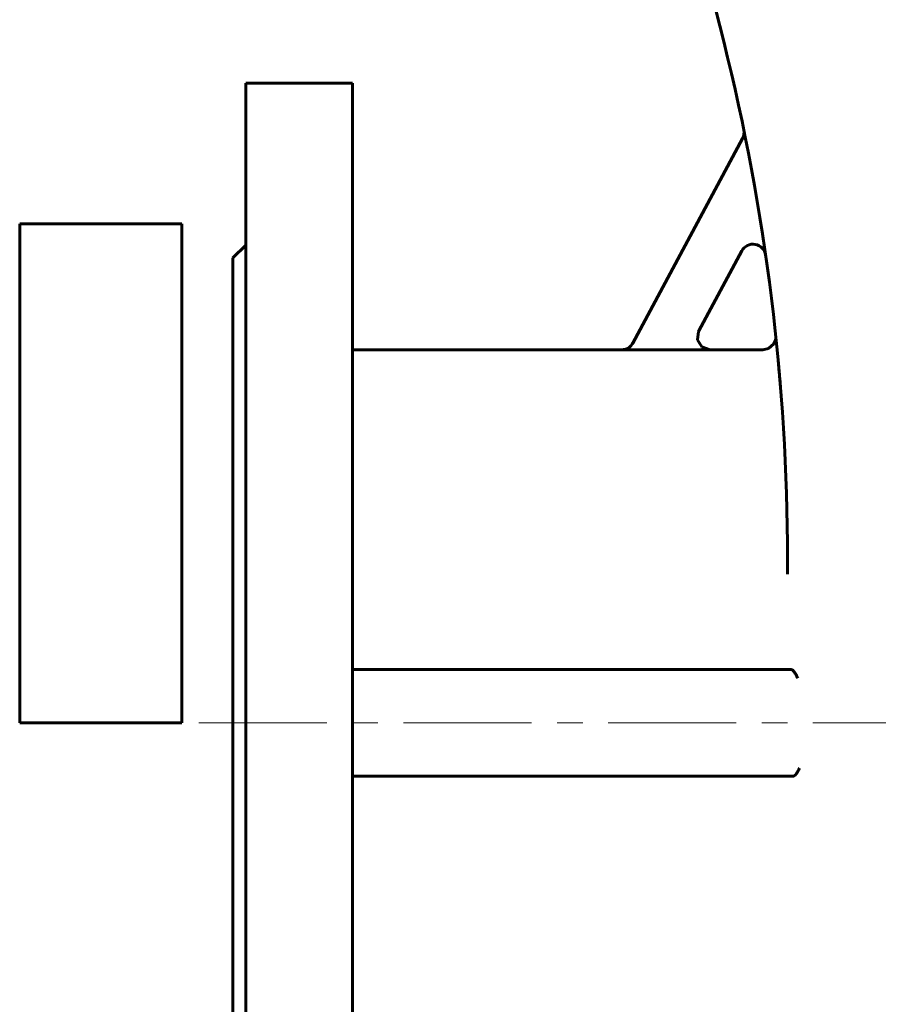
# Model space of a CAD drawing. Header units: millimetres. Extents: x 0 to 594, y 0 to 420.
# Tile 3 of 16: x 187 to 237, y 153 to 211. Entities that reach past the tile are written whole.
import ezdxf

# ---------------------------------------------------------------- set-up
doc = ezdxf.new("R2010")
doc.units = ezdxf.units.MM
for name, pattern in [('K5LT-1', [0]), ('K5LT_AXLED', [12, 7.5, -1.5, 1.5, -1.5]), ('K5LT_BASIC', [0])]:
    doc.linetypes.add(name, pattern=pattern)
doc.layers.add('Системный слой (1)', color=251, linetype='Continuous', true_color=0x6c6c6c)

# ---------------------------------------------------------------- blocks, each defined once
blk = doc.blocks.new('U0')
at = {"layer": 'Системный слой (1)', "color": 143, "linetype": 'K5LT_BASIC', "lineweight": 60, "true_color": 0x33acca}
for p, q in [((222.439, 191.783), (206.655, 191.783)), ((230.722, 191.783), (227.623, 191.783))]:
    blk.add_line(p, q, dxfattribs=at)
blk = doc.blocks.new('U13')
at = {"layer": 'Системный слой (1)', "color": 143, "linetype": 'K5LT_BASIC', "lineweight": 60, "true_color": 0x33acca}
for p, q in [((226.893, 192.364), (226.943, 192.848)), ((226.943, 192.848), (226.962, 192.888)), ((227.147, 191.954), (226.893, 192.364)), ((227.623, 191.783), (227.147, 191.954))]:
    blk.add_line(p, q, dxfattribs=at)
blk = doc.blocks.new('U16')
at = {"layer": 'Системный слой (1)', "color": 143, "linetype": 'K5LT_BASIC', "lineweight": 60, "true_color": 0x33acca}
for p, q in [((231.448, 192.347), (231.353, 192.128)), ((231.468, 192.464), (231.448, 192.347)), ((231.472, 192.524), (231.468, 192.464)), ((231.469, 192.594), (231.469, 192.594)), ((231.469, 192.594), (231.469, 192.594)), ((231.469, 192.594), (231.469, 192.594)), ((231.469, 192.594), (231.469, 192.594)), ((231.469, 192.594), (231.469, 192.593)), ((231.469, 192.593), (231.47, 192.592)), ((231.47, 192.592), (231.47, 192.591)), ((231.47, 192.591), (231.47, 192.59)), ((231.47, 192.59), (231.47, 192.588)), ((231.47, 192.588), (231.47, 192.588)), ((231.47, 192.588), (231.47, 192.588)), ((231.47, 192.588), (231.47, 192.587)), ((231.47, 192.587), (231.47, 192.587)), ((231.47, 192.587), (231.47, 192.587)), ((231.47, 192.587), (231.47, 192.586)), ((231.47, 192.586), (231.47, 192.585)), ((231.47, 192.585), (231.47, 192.585)), ((231.47, 192.585), (231.47, 192.585)), ((231.47, 192.585), (231.47, 192.584)), ((231.47, 192.584), (231.47, 192.584)), ((231.47, 192.584), (231.47, 192.584)), ((231.47, 192.584), (231.47, 192.584)), ((231.47, 192.584), (231.47, 192.584)), ((231.47, 192.584), (231.47, 192.583)), ((231.47, 192.583), (231.47, 192.582)), ((231.47, 192.582), (231.47, 192.582)), ((231.47, 192.582), (231.47, 192.582)), ((231.47, 192.582), (231.47, 192.582)), ((231.47, 192.582), (231.47, 192.581)), ((231.47, 192.581), (231.47, 192.579)), ((231.47, 192.579), (231.471, 192.576)), ((231.471, 192.576), (231.471, 192.568)), ((231.471, 192.568), (231.472, 192.554)), ((231.472, 192.554), (231.472, 192.524)), ((231.046, 191.857), (230.722, 191.783)), ((231.353, 192.128), (231.046, 191.857))]:
    blk.add_line(p, q, dxfattribs=at)
blk = doc.blocks.new('U39')
at = {"layer": 'Системный слой (1)', "color": 143, "linetype": 'K5LT_BASIC', "lineweight": 60, "true_color": 0x33acca}
for p, q in [((206.655, 207.408), (206.655, 169.908)), ((206.655, 169.908), (206.655, 132.408))]:
    blk.add_line(p, q, dxfattribs=at)
blk = doc.blocks.new('U40')
at = {"layer": 'Системный слой (1)', "color": 143, "linetype": 'K5LT_BASIC', "lineweight": 60, "true_color": 0x33acca}
for p, q in [((199.655, 197.158), (199.655, 169.908)), ((199.655, 169.908), (199.655, 142.658))]:
    blk.add_line(p, q, dxfattribs=at)
blk = doc.blocks.new('U41')
at = {"layer": 'Системный слой (1)', "color": 143, "linetype": 'K5LT_BASIC', "lineweight": 60, "true_color": 0x33acca}
for p, q in [((200.405, 207.408), (200.405, 169.908)), ((200.405, 169.908), (200.405, 132.408))]:
    blk.add_line(p, q, dxfattribs=at)
blk = doc.blocks.new('U45')
at = {"layer": 'Системный слой (1)', "color": 143, "linetype": 'K5LT_BASIC', "lineweight": 60, "true_color": 0x33acca}
for p, q in [((187.155, 199.158), (196.655, 199.158)), ((187.155, 169.908), (187.155, 199.158)), ((196.655, 199.158), (196.655, 169.908)), ((196.655, 169.908), (187.155, 169.908))]:
    blk.add_line(p, q, dxfattribs=at)

msp = doc.modelspace()

# ---------------------------------------------------------------- linework, layer by layer
at = {"layer": 'Системный слой (1)', "color": 143, "linetype": 'K5LT_BASIC', "lineweight": 60, "true_color": 0x33acca}
for p, q in [((228.4228, 209.8367), (227.6284, 213.0143)), ((200.405, 207.408), (206.655, 207.408)), ((223.0955, 192.1696), (229.5277, 204.1502)), ((199.655, 197.158), (200.405, 197.908)), ((229.4773, 197.5725), (226.9575, 192.8791)), ((231.4753, 192.5374), (231.4754, 192.5366)), ((231.5012, 192.2867), (231.4807, 192.4862)), ((222.4344, 191.774), (227.618, 191.774)), ((232.155, 178.6329), (232.155, 179.5198)), ((206.655, 173.033), (232.3478, 173.033)), ((232.3478, 173.033), (232.3859, 173.033)), ((232.4539, 166.783), (206.655, 166.783)), ((232.4786, 166.783), (232.4539, 166.783))]:
    msp.add_line(p, q, dxfattribs=at)
at = {"layer": 'Системный слой (1)', "color": 30, "linetype": 'K5LT_AXLED', "lineweight": 18, "true_color": 0xff8000}
msp.add_line((197.655, 169.908), (289.155, 169.908), dxfattribs=at)
at = {"layer": 'Системный слой (1)', "color": 143, "linetype": 'K5LT_BASIC', "lineweight": 60, "true_color": 0x33acca}
for centre, radius, start, end in [((107.155, 179.5198), 125, 0, 14.036243), ((228.867, 204.5049), 0.75, 331.769278, 11.600578), ((230.1381, 197.2177), 0.75, 8.188963, 151.769278), ((107.155, 179.5198), 125, 5.892522, 5.978059), ((232.386, 172.9534), 0.0796, 86.644642, 90.038753)]:
    msp.add_arc(centre, radius, start, end, dxfattribs=at)
at = {"layer": 'Системный слой (1)', "color": 7, "linetype": 'K5LT-1'}
for points, knots in [([(227.618, 191.774), (227.5873, 191.774), (227.5263, 191.7779), (227.4633, 191.7897), (227.4155, 191.802), (227.3821, 191.8119), (227.3497, 191.8238), (227.3277, 191.8329), (227.3108, 191.8401), (227.289, 191.8503), (227.2462, 191.8722), (227.2113, 191.8936), (227.1825, 191.914), (227.174, 191.9202), (227.1612, 191.9298), (227.1404, 191.9463), (227.1003, 191.981), (227.0482, 192.0348), (226.9939, 192.1064), (226.956, 192.1706), (226.9303, 192.225), (226.9178, 192.2567), (226.9106, 192.277), (226.9073, 192.287), (226.9022, 192.3027), (226.8951, 192.3272), (226.883, 192.3766), (226.876, 192.4212), (226.8727, 192.4574), (226.8717, 192.4688), (226.8706, 192.4873), (226.8697, 192.5145), (226.8701, 192.5671), (226.8767, 192.64), (226.8951, 192.7264), (226.922, 192.8065), (226.9447, 192.8553), (226.9575, 192.8791)], [0, 0, 0, 0, 0.03677827, 0.07355653, 0.07734332, 0.09641322, 0.11548312, 0.11900011, 0.12517856, 0.13753545, 0.14799157, 0.18316148, 0.18690638, 0.19061955, 0.1957985, 0.20615639, 0.22257226, 0.25970392, 0.29561765, 0.33064492, 0.3493306, 0.36801627, 0.37165316, 0.37527079, 0.38071269, 0.3915965, 0.40600517, 0.44218145, 0.44594961, 0.44982362, 0.45596046, 0.46823413, 0.48242686, 0.51923982, 0.55605277, 0.58842037, 0.62078796, 0.62078796, 0.62078796, 0.62078796]), ([(223.0955, 192.1696), (223.0808, 192.1422), (223.0481, 192.0895), (222.9894, 192.0167), (222.9386, 191.9676), (222.9022, 191.9376), (222.8772, 191.9183), (222.835, 191.8889), (222.7852, 191.8603), (222.7348, 191.8367), (222.706, 191.8251), (222.6608, 191.8086), (222.6246, 191.7981), (222.5661, 191.7854), (222.5119, 191.7768), (222.4603, 191.774), (222.4344, 191.774)], [0, 0, 0, 0, 0.03727612, 0.07455225, 0.1125418, 0.12199589, 0.13144998, 0.15035815, 0.18387722, 0.2005857, 0.21729418, 0.22120638, 0.25853553, 0.2623485, 0.29341458, 0.32448066, 0.32448066, 0.32448066, 0.32448066])]:
    msp.add_open_spline(points, degree=3, knots=knots, dxfattribs=at)
at = {"layer": 'Системный слой (1)', "color": 143, "linetype": 'K5LT_BASIC', "lineweight": 60, "true_color": 0x33acca}
for points, knots in [([(222.4394, 191.783), (222.5934, 191.783), (222.8622, 191.8688), (223.0455, 192.0764), (223.1002, 192.1782)], [0, 0, 0, 0, 0.5714281, 1, 1, 1, 1]), ([(231.7515, 189.5531), (231.7413, 189.6802), (231.7311, 189.8037), (231.7112, 190.043), (231.7013, 190.1588), (231.682, 190.383), (231.6726, 190.4912), (231.6628, 190.6013), (231.6623, 190.6071), (231.6591, 190.6427), (231.6563, 190.675), (231.6477, 190.7699), (231.6419, 190.8348), (231.6353, 190.9069), (231.6344, 190.9165), (231.632, 190.9427), (231.6305, 190.9592), (231.6285, 190.9817), (231.6279, 190.9878), (231.6271, 190.9962), (231.6269, 190.9985), (231.6266, 191.0016), (231.6266, 191.0025), (231.6265, 191.0036), (231.6264, 191.004), (231.6264, 191.0046), (231.6263, 191.0049), (231.6263, 191.0054), (231.6263, 191.0057), (231.6262, 191.0062), (231.6262, 191.0066), (231.6261, 191.0076), (231.626, 191.0083), (231.6258, 191.0103), (231.6257, 191.0117), (231.6253, 191.0157), (231.6251, 191.0184), (231.6244, 191.0265), (231.6239, 191.0318), (231.6224, 191.0478), (231.6214, 191.0584), (231.6185, 191.0899), (231.6166, 191.1107), (231.6133, 191.1461), (231.61, 191.1806), (231.6087, 191.1952)], [0, 0, 0, 0, 5.1071838, 5.1071838, 10.2143676, 10.2143676, 15.3215514, 15.3215514, 15.5985787, 15.5985787, 17.1304272, 17.1304272, 20.4287351, 20.4287351, 20.94085, 20.94085, 21.824337, 21.824337, 22.1556497, 22.1556497, 22.2798939, 22.2798939, 22.3264862, 22.3264862, 22.3439586, 22.3439586, 22.361431, 22.361431, 22.3726909, 22.3726909, 22.3921047, 22.3921047, 22.4293791, 22.4293791, 22.5031514, 22.5031514, 22.6503076, 22.6503076, 22.9438436, 22.9438436, 23.5293624, 23.5293624, 24.6972938, 24.6972938, 25.5359189, 25.5359189, 25.5359189, 25.5359189]), ([(231.6314, 190.9501), (231.6341, 190.9202), (231.6388, 190.8688), (231.6444, 190.8076), (231.6472, 190.7766), (231.6539, 190.7014), (231.6579, 190.6568), (231.666, 190.5661), (231.6701, 190.5199), (231.675, 190.4634), (231.6759, 190.4537), (231.6824, 190.3784), (231.688, 190.314), (231.6938, 190.2472)], [0, 0, 0, 0, 1.9118955, 1.9118955, 3.823791, 3.823791, 6.5004474, 6.5004474, 9.1771038, 9.1771038, 9.7367435, 9.7367435, 13.3832818, 13.3832818, 13.3832818, 13.3832818]), ([(232.7612, 172.533), (232.7512, 172.552), (232.7293, 172.594), (232.6963, 172.6578), (232.6606, 172.7251), (232.6277, 172.7843), (232.5884, 172.8497), (232.5536, 172.9017), (232.516, 172.9495), (232.4835, 172.9842), (232.4476, 173.0133), (232.4169, 173.0288), (232.3976, 173.0324), (232.3907, 173.0328)], [0, 0, 0, 0, 1.475424, 2.995538, 4.123095, 5.6623467, 6.6709585, 8.3892791, 9.3841459, 10.6383544, 11.8108078, 13.1987887, 14, 14, 14, 14]), ([(232.4786, 166.783), (232.4848, 166.7832), (232.494, 166.784), (232.5063, 166.7864), (232.5157, 166.789), (232.5251, 166.7924), (232.5346, 166.7965), (232.5442, 166.8013), (232.5538, 166.8068), (232.5636, 166.813), (232.5733, 166.8199), (232.583, 166.8273), (232.5957, 166.8378), (232.6112, 166.852), (232.6261, 166.8673), (232.6375, 166.8799), (232.6509, 166.8954), (232.6635, 166.9112), (232.6754, 166.9271), (232.682, 166.9361), (232.6944, 166.9535), (232.7109, 166.9782), (232.7324, 167.0126), (232.7483, 167.0397), (232.7621, 167.0638), (232.7754, 167.0876), (232.7904, 167.1152), (232.8049, 167.1427), (232.8207, 167.1728), (232.8388, 167.2081), (232.853, 167.236), (232.8592, 167.2481)], [0, 0, 0, 0, 1.3529011, 2.0257586, 2.6980426, 3.3699654, 4.0451523, 4.7235492, 5.4095078, 6.1019464, 6.7978406, 7.4913874, 8.1777831, 9.5376273, 10.8601334, 11.5078276, 12.1402318, 13.9556872, 14.526046, 15.0828995, 15.625265, 17.6969923, 19.5113802, 21.6581043, 22.2501258, 23.4715618, 25.5043109, 26.6094193, 27.755319, 30.1461985, 32, 32, 32, 32])]:
    msp.add_open_spline(points, degree=3, knots=knots, dxfattribs=at)

# ---------------------------------------------------------------- block references
at = {"layer": 'Системный слой (1)'}
for name in ['U41', 'U39', 'U45', 'U40', 'U13', 'U16', 'U0']:
    msp.add_blockref(name, (0, 0), dxfattribs=at)

doc.saveas('drawing.dxf')
